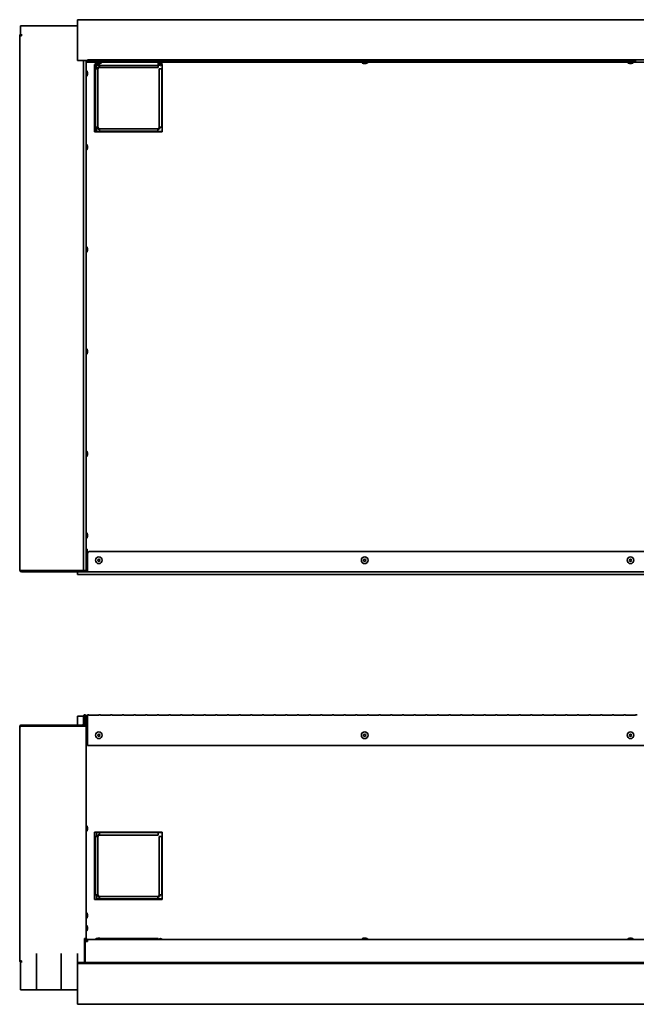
# Model space of a CAD drawing. Extents: x -12.9 to 80.4, y 3.9 to 52.1.
# Tile 1 of 3: x -12.9 to 17.3, y 3.9 to 52.1. Entities that reach past the tile are written whole.
import ezdxf

# ---------------------------------------------------------------- set-up
doc = ezdxf.new("R2010")
doc.units = 0
doc.header["$MEASUREMENT"] = 0

msp = doc.modelspace()

# ---------------------------------------------------------------- linework, layer by layer
at = {"color": 7, "lineweight": 35}
for p, q in [((44.101096, 52.121947), (-10.048905, 52.121947)), ((-10.048905, 52.121947), (-10.048905, 50.121945)), ((-10.837405, 51.816848), (-12.837404, 51.816848)), ((-12.837404, 51.816848), (-12.837404, 51.335046)), ((-12.048905, 51.816848), (-10.048905, 51.816848)), ((-12.873304, 51.335046), (-12.873304, 25.183846)), ((-12.873304, 51.335046), (-12.787403, 51.335046)), ((-12.787403, 51.335046), (-12.780334, 51.420946)), ((-9.758205, 50.121945), (-10.048905, 50.121945)), ((-9.758205, 25.161637), (-9.758205, 50.125045)), ((-9.623903, 50.125045), (-9.758205, 50.125045)), ((-9.623903, 50.125045), (-9.623903, 25.161637)), ((-9.574104, 50.121945), (-9.623903, 50.121945)), ((-9.561003, 50.121945), (-9.574104, 50.121945)), ((-9.574104, 50.121945), (-9.574104, 50.086045)), ((43.562997, 50.16195), (-9.561003, 50.16195)), ((-9.561003, 50.050145), (-9.561003, 50.16195)), ((-9.494305, 50.141996), (-9.494305, 50.070099)), ((-9.494305, 50.141996), (-8.998706, 50.141996)), ((-9.494305, 50.118908), (-8.998706, 50.118908)), ((-8.998706, 50.070099), (-8.998706, 50.141996)), ((-8.923705, 50.141996), (-8.923705, 50.070099)), ((-8.923705, 50.141996), (-8.428109, 50.141996)), ((-8.923705, 50.118908), (-8.428109, 50.118908)), ((-8.428109, 50.070099), (-8.428109, 50.141996)), ((-8.353108, 50.141996), (-8.353108, 50.070099)), ((-8.353108, 50.141996), (-7.85751, 50.141996)), ((-8.353108, 50.118908), (-7.85751, 50.118908)), ((-7.85751, 50.070099), (-7.85751, 50.141996)), ((-7.782511, 50.141996), (-7.782511, 50.070099)), ((-7.782511, 50.141996), (-7.286913, 50.141996)), ((-7.782511, 50.118908), (-7.286913, 50.118908)), ((-7.286913, 50.070099), (-7.286913, 50.141996)), ((-7.211912, 50.141996), (-7.211912, 50.070099)), ((-7.211912, 50.141996), (-6.716316, 50.141996)), ((-7.211912, 50.118908), (-6.716316, 50.118908)), ((-6.716316, 50.070099), (-6.716316, 50.141996)), ((-6.641315, 50.141996), (-6.641315, 50.070099)), ((-6.641315, 50.141996), (-6.145716, 50.141996)), ((-6.641315, 50.118908), (-6.145716, 50.118908)), ((-6.145716, 50.070099), (-6.145716, 50.141996)), ((-6.070718, 50.141996), (-6.070718, 50.070099)), ((-6.070718, 50.141996), (-5.575119, 50.141996)), ((-6.070718, 50.118908), (-5.575119, 50.118908)), ((-5.575119, 50.070099), (-5.575119, 50.141996)), ((-5.500118, 50.141996), (-5.500118, 50.070099)), ((-5.500118, 50.141996), (-5.004521, 50.141996)), ((-5.500118, 50.118908), (-5.004521, 50.118908)), ((-5.004521, 50.070099), (-5.004521, 50.141996)), ((-4.929521, 50.141996), (-4.929521, 50.070099)), ((-4.929521, 50.141996), (-4.433923, 50.141996)), ((-4.929521, 50.118908), (-4.433923, 50.118908)), ((-4.433923, 50.070099), (-4.433923, 50.141996)), ((-4.358923, 50.141996), (-4.358923, 50.070099)), ((-4.358923, 50.141996), (-3.863326, 50.141996)), ((-4.358923, 50.118908), (-3.863326, 50.118908)), ((-3.863326, 50.070099), (-3.863326, 50.141996)), ((-3.788325, 50.141996), (-3.788325, 50.070099)), ((-3.788325, 50.141996), (-3.292728, 50.141996)), ((-3.788325, 50.118908), (-3.292728, 50.118908)), ((-3.292728, 50.070099), (-3.292728, 50.141996)), ((-3.217728, 50.141996), (-3.217728, 50.070099)), ((-3.217728, 50.141996), (-2.72213, 50.141996)), ((-3.217728, 50.118908), (-2.72213, 50.118908)), ((-2.72213, 50.070099), (-2.72213, 50.141996)), ((-2.64713, 50.141996), (-2.64713, 50.070099)), ((-2.64713, 50.141996), (-2.151531, 50.141996)), ((-2.64713, 50.118908), (-2.151531, 50.118908)), ((-2.151531, 50.070099), (-2.151531, 50.141996)), ((-2.076531, 50.141996), (-2.076531, 50.070099)), ((-2.076531, 50.141996), (-1.580934, 50.141996)), ((-2.076531, 50.118908), (-1.580934, 50.118908)), ((-1.580934, 50.070099), (-1.580934, 50.141996)), ((-1.505934, 50.141996), (-1.505934, 50.070099)), ((-1.505934, 50.141996), (-1.010336, 50.141996)), ((-1.505934, 50.118908), (-1.010336, 50.118908)), ((-1.010336, 50.070099), (-1.010336, 50.141996)), ((-0.935336, 50.141996), (-0.935336, 50.070099)), ((-0.935336, 50.141996), (-0.439738, 50.141996)), ((-0.935336, 50.118908), (-0.439738, 50.118908)), ((-0.439738, 50.070099), (-0.439738, 50.141996)), ((-0.364738, 50.141996), (-0.364738, 50.070099)), ((-0.364738, 50.141996), (0.130859, 50.141996)), ((-0.364738, 50.118908), (0.130859, 50.118908)), ((0.130859, 50.070099), (0.130859, 50.141996)), ((0.205859, 50.141996), (0.205859, 50.070099)), ((0.205859, 50.141996), (0.701457, 50.141996)), ((0.205859, 50.118908), (0.701457, 50.118908)), ((0.701457, 50.070099), (0.701457, 50.141996)), ((0.776457, 50.141996), (0.776457, 50.070099)), ((0.776457, 50.141996), (1.272056, 50.141996)), ((0.776457, 50.118908), (1.272056, 50.118908)), ((1.272056, 50.070099), (1.272056, 50.141996)), ((1.347056, 50.141996), (1.347056, 50.070099)), ((1.347056, 50.141996), (1.842653, 50.141996)), ((1.347056, 50.118908), (1.842653, 50.118908)), ((1.842653, 50.070099), (1.842653, 50.141996)), ((1.917654, 50.141996), (1.917654, 50.070099)), ((1.917654, 50.141996), (2.413251, 50.141996)), ((1.917654, 50.118908), (2.413251, 50.118908)), ((2.413251, 50.070099), (2.413251, 50.141996)), ((2.488251, 50.141996), (2.488251, 50.070099)), ((2.488251, 50.141996), (2.983849, 50.141996)), ((2.488251, 50.118908), (2.983849, 50.118908)), ((2.983849, 50.070099), (2.983849, 50.141996)), ((3.058849, 50.141996), (3.058849, 50.070099)), ((3.058849, 50.141996), (3.554447, 50.141996)), ((3.058849, 50.118908), (3.554447, 50.118908)), ((3.554447, 50.070099), (3.554447, 50.141996)), ((3.629447, 50.141996), (3.629447, 50.070099)), ((3.629447, 50.141996), (4.125044, 50.141996)), ((3.629447, 50.118908), (4.125044, 50.118908)), ((4.125044, 50.070099), (4.125044, 50.141996)), ((4.200044, 50.141996), (4.200044, 50.070099)), ((4.200044, 50.141996), (4.695642, 50.141996)), ((4.200044, 50.118908), (4.695642, 50.118908)), ((4.695642, 50.070099), (4.695642, 50.141996)), ((4.770642, 50.141996), (4.770642, 50.070099)), ((4.770642, 50.141996), (5.26624, 50.141996)), ((4.770642, 50.118908), (5.26624, 50.118908)), ((5.26624, 50.070099), (5.26624, 50.141996)), ((5.34124, 50.141996), (5.34124, 50.070099)), ((5.34124, 50.141996), (5.836838, 50.141996)), ((5.34124, 50.118908), (5.836838, 50.118908)), ((5.836838, 50.070099), (5.836838, 50.141996)), ((5.911838, 50.141996), (5.911838, 50.070099)), ((5.911838, 50.141996), (6.407436, 50.141996)), ((5.911838, 50.118908), (6.407436, 50.118908)), ((6.407436, 50.070099), (6.407436, 50.141996)), ((6.482436, 50.141996), (6.482436, 50.070099)), ((6.482436, 50.141996), (6.978034, 50.141996)), ((6.482436, 50.118908), (6.978034, 50.118908)), ((6.978034, 50.070099), (6.978034, 50.141996)), ((7.053034, 50.141996), (7.053034, 50.070099)), ((7.053034, 50.141996), (7.548632, 50.141996)), ((7.053034, 50.118908), (7.548632, 50.118908)), ((7.548632, 50.070099), (7.548632, 50.141996)), ((7.623632, 50.141996), (7.623632, 50.070099)), ((7.623632, 50.141996), (8.119229, 50.141996)), ((7.623632, 50.118908), (8.119229, 50.118908)), ((8.119229, 50.070099), (8.119229, 50.141996)), ((8.194229, 50.141996), (8.194229, 50.070099)), ((8.194229, 50.141996), (8.689828, 50.141996)), ((8.194229, 50.118908), (8.689828, 50.118908)), ((8.689828, 50.070099), (8.689828, 50.141996)), ((8.764827, 50.141996), (8.764827, 50.070099)), ((8.764827, 50.141996), (9.260425, 50.141996)), ((8.764827, 50.118908), (9.260425, 50.118908)), ((9.260425, 50.070099), (9.260425, 50.141996)), ((9.335425, 50.141996), (9.335425, 50.070099)), ((9.335425, 50.141996), (9.831023, 50.141996)), ((9.335425, 50.118908), (9.831023, 50.118908)), ((9.831023, 50.070099), (9.831023, 50.141996)), ((9.906023, 50.141996), (9.906023, 50.070099)), ((9.906023, 50.141996), (10.401621, 50.141996)), ((9.906023, 50.118908), (10.401621, 50.118908)), ((10.401621, 50.070099), (10.401621, 50.141996)), ((10.476621, 50.141996), (10.476621, 50.070099)), ((10.476621, 50.141996), (10.972219, 50.141996)), ((10.476621, 50.118908), (10.972219, 50.118908)), ((10.972219, 50.070099), (10.972219, 50.141996)), ((11.047219, 50.141996), (11.047219, 50.070099)), ((11.047219, 50.141996), (11.542816, 50.141996)), ((11.047219, 50.118908), (11.542816, 50.118908)), ((11.542816, 50.070099), (11.542816, 50.141996)), ((11.617816, 50.141996), (11.617816, 50.070099)), ((11.617816, 50.141996), (12.113414, 50.141996)), ((11.617816, 50.118908), (12.113414, 50.118908)), ((12.113414, 50.070099), (12.113414, 50.141996)), ((12.188414, 50.141996), (12.188414, 50.070099)), ((12.188414, 50.141996), (12.684013, 50.141996)), ((12.188414, 50.118908), (12.684013, 50.118908)), ((12.684013, 50.070099), (12.684013, 50.141996)), ((12.759013, 50.141996), (12.759013, 50.070099)), ((12.759013, 50.141996), (13.254611, 50.141996)), ((12.759013, 50.118908), (13.254611, 50.118908)), ((13.254611, 50.070099), (13.254611, 50.141996)), ((13.32961, 50.141996), (13.32961, 50.070099)), ((13.32961, 50.141996), (13.825208, 50.141996)), ((13.32961, 50.118908), (13.825208, 50.118908)), ((13.825208, 50.070099), (13.825208, 50.141996)), ((13.900208, 50.141996), (13.900208, 50.070099)), ((13.900208, 50.141996), (14.395806, 50.141996)), ((13.900208, 50.118908), (14.395806, 50.118908)), ((14.395806, 50.070099), (14.395806, 50.141996)), ((14.470806, 50.141996), (14.470806, 50.070099)), ((14.470806, 50.141996), (14.966404, 50.141996)), ((14.470806, 50.118908), (14.966404, 50.118908)), ((14.966404, 50.070099), (14.966404, 50.141996)), ((15.041404, 50.141996), (15.041404, 50.070099)), ((15.041404, 50.141996), (15.537001, 50.141996)), ((15.041404, 50.118908), (15.537001, 50.118908)), ((15.537001, 50.070099), (15.537001, 50.141996)), ((15.612001, 50.141996), (15.612001, 50.070099)), ((15.612001, 50.141996), (16.107599, 50.141996)), ((15.612001, 50.118908), (16.107599, 50.118908)), ((16.107599, 50.070099), (16.107599, 50.141996)), ((16.182599, 50.141996), (16.182599, 50.070099)), ((16.182599, 50.141996), (16.678198, 50.141996)), ((16.182599, 50.118908), (16.678198, 50.118908)), ((16.678198, 50.070099), (16.678198, 50.141996)), ((16.753198, 50.141996), (16.753198, 50.070099)), ((16.753198, 50.141996), (17.248795, 50.141996)), ((16.753198, 50.118908), (17.248795, 50.118908)), ((17.248795, 50.070099), (17.248795, 50.141996)), ((-9.624103, 49.657348), (-9.617103, 49.657348)), ((-9.574104, 50.036049), (-9.623903, 50.029004)), ((-9.574104, 50.036049), (-9.623903, 50.03195)), ((-9.617103, 49.329349), (-9.617103, 49.657348)), ((-9.561003, 50.086045), (-9.574104, 50.086045)), ((-9.574104, 50.036049), (-9.574104, 50.086045)), ((-9.561003, 50.050145), (43.562997, 50.050145)), ((-8.998706, 50.093187), (-9.494305, 50.093187)), ((-8.998706, 50.070099), (-9.494305, 50.070099)), ((-9.1657, 49.935947), (-9.210003, 49.935947)), ((-9.210003, 49.935947), (-9.210003, 46.635949)), ((-9.1657, 49.934899), (-9.193903, 49.934899)), ((-9.193903, 49.934899), (-9.193903, 46.635949)), ((-9.165702, 49.7099), (-9.193903, 49.7099)), ((-9.165705, 50.05015), (-9.165705, 49.933294)), ((-9.043904, 49.7099), (-9.165705, 49.7099)), ((-9.165705, 49.7099), (-9.165705, 46.8599)), ((-9.163004, 50.050145), (-9.127887, 50.050145)), ((-9.163004, 50.050145), (-9.163004, 50.043148)), ((-9.163004, 50.043148), (-9.127887, 50.043148)), ((-9.129804, 50.013303), (-9.129804, 49.933294)), ((-9.079801, 49.935947), (-9.1298, 49.935947)), ((-9.079799, 49.934899), (-9.1298, 49.934899)), ((-9.127887, 50.050145), (-8.835005, 50.050145)), ((-9.127887, 50.043148), (-8.835005, 50.043148)), ((-9.118905, 49.874056), (-9.118905, 49.7099)), ((-9.079804, 49.933294), (-9.079804, 49.990571)), ((-8.968905, 49.933294), (-9.079804, 49.933294)), ((-8.968905, 49.896615), (-9.056187, 49.896615)), ((-9.049005, 49.985515), (-8.959711, 49.985515)), ((-9.043904, 46.8599), (-9.043904, 49.7099)), ((-9.038297, 49.985515), (-8.949003, 49.985515)), ((-8.968905, 49.933294), (-8.968905, 49.98552)), ((-8.968905, 49.933294), (-8.968905, 49.872393)), ((-8.968905, 49.874508), (-8.968905, 49.784902)), ((-6.118904, 49.872393), (-8.968905, 49.872393)), ((-8.968905, 49.872393), (-6.106404, 49.872393)), ((-8.968905, 49.784902), (-6.106404, 49.784902)), ((-8.428109, 50.093187), (-8.923705, 50.093187)), ((-8.428109, 50.070099), (-8.923705, 50.070099)), ((-8.835005, 50.050145), (-8.835005, 50.043148)), ((-7.85751, 50.093187), (-8.353108, 50.093187)), ((-7.85751, 50.070099), (-8.353108, 50.070099)), ((-7.286913, 50.093187), (-7.782511, 50.093187)), ((-7.286913, 50.070099), (-7.782511, 50.070099)), ((-6.716316, 50.093187), (-7.211912, 50.093187)), ((-6.716316, 50.070099), (-7.211912, 50.070099)), ((-6.145716, 50.093187), (-6.641315, 50.093187)), ((-6.145716, 50.070099), (-6.641315, 50.070099)), ((-6.106404, 50.05015), (-6.106404, 49.933294)), ((-6.106404, 49.872393), (-6.106404, 49.933294)), ((-6.031612, 49.896615), (-6.106404, 49.896615)), ((-6.106404, 49.784902), (-6.106404, 49.872398)), ((-6.043903, 49.933294), (-6.10638, 49.933294)), ((-5.575119, 50.093187), (-6.070718, 50.093187)), ((-5.575119, 50.070099), (-6.070718, 50.070099)), ((-6.043903, 49.933294), (-6.043903, 50.05015)), ((-6.043903, 49.722401), (-6.043903, 46.8599)), ((-5.922104, 49.722401), (-6.043903, 49.722401)), ((-6.008003, 49.933294), (-6.008003, 50.05015)), ((-5.958, 49.935947), (-6.008, 49.935947)), ((-5.958, 49.934899), (-6.008, 49.934899)), ((-5.958004, 49.933294), (-5.958004, 50.05015)), ((-5.910003, 49.896615), (-5.934388, 49.896615)), ((-5.922104, 49.933294), (-5.922104, 50.05015)), ((-5.910003, 49.722401), (-5.922104, 49.722401)), ((-5.922104, 46.8599), (-5.922104, 49.722401)), ((-5.910003, 49.935947), (-5.922099, 49.935947)), ((-5.910003, 49.934899), (-5.922099, 49.934899)), ((-5.910003, 46.635949), (-5.910003, 49.935947)), ((-5.004521, 50.093187), (-5.500118, 50.093187)), ((-5.004521, 50.070099), (-5.500118, 50.070099)), ((-4.433923, 50.093187), (-4.929521, 50.093187)), ((-4.433923, 50.070099), (-4.929521, 50.070099)), ((-3.863326, 50.093187), (-4.358923, 50.093187)), ((-3.863326, 50.070099), (-4.358923, 50.070099)), ((-3.292728, 50.093187), (-3.788325, 50.093187)), ((-3.292728, 50.070099), (-3.788325, 50.070099)), ((-2.72213, 50.093187), (-3.217728, 50.093187)), ((-2.72213, 50.070099), (-3.217728, 50.070099)), ((-2.151531, 50.093187), (-2.64713, 50.093187)), ((-2.151531, 50.070099), (-2.64713, 50.070099)), ((-1.580934, 50.093187), (-2.076531, 50.093187)), ((-1.580934, 50.070099), (-2.076531, 50.070099)), ((-1.010336, 50.093187), (-1.505934, 50.093187)), ((-1.010336, 50.070099), (-1.505934, 50.070099)), ((-0.439738, 50.093187), (-0.935336, 50.093187)), ((-0.439738, 50.070099), (-0.935336, 50.070099)), ((0.130859, 50.093187), (-0.364738, 50.093187)), ((0.130859, 50.070099), (-0.364738, 50.070099)), ((0.701457, 50.093187), (0.205859, 50.093187)), ((0.701457, 50.070099), (0.205859, 50.070099)), ((1.272056, 50.093187), (0.776457, 50.093187)), ((1.272056, 50.070099), (0.776457, 50.070099)), ((1.842653, 50.093187), (1.347056, 50.093187)), ((1.842653, 50.070099), (1.347056, 50.070099)), ((2.413251, 50.093187), (1.917654, 50.093187)), ((2.413251, 50.070099), (1.917654, 50.070099)), ((2.983849, 50.093187), (2.488251, 50.093187)), ((2.983849, 50.070099), (2.488251, 50.070099)), ((3.554447, 50.093187), (3.058849, 50.093187)), ((3.554447, 50.070099), (3.058849, 50.070099)), ((4.125044, 50.093187), (3.629447, 50.093187)), ((4.125044, 50.070099), (3.629447, 50.070099)), ((3.836997, 50.050145), (3.872112, 50.050145)), ((3.836997, 50.050145), (3.836997, 50.043148)), ((3.836997, 50.043148), (3.872112, 50.043148)), ((3.872112, 50.050145), (4.164996, 50.050145)), ((3.872112, 50.043148), (4.164996, 50.043148)), ((3.950997, 49.985515), (4.040289, 49.985515)), ((3.961702, 49.985515), (4.050996, 49.985515)), ((4.164996, 50.050145), (4.164996, 50.043148)), ((4.695642, 50.093187), (4.200044, 50.093187)), ((4.695642, 50.070099), (4.200044, 50.070099)), ((5.26624, 50.093187), (4.770642, 50.093187)), ((5.26624, 50.070099), (4.770642, 50.070099)), ((5.836838, 50.093187), (5.34124, 50.093187)), ((5.836838, 50.070099), (5.34124, 50.070099)), ((6.407436, 50.093187), (5.911838, 50.093187)), ((6.407436, 50.070099), (5.911838, 50.070099)), ((6.978034, 50.093187), (6.482436, 50.093187)), ((6.978034, 50.070099), (6.482436, 50.070099)), ((7.548632, 50.093187), (7.053034, 50.093187)), ((7.548632, 50.070099), (7.053034, 50.070099)), ((8.119229, 50.093187), (7.623632, 50.093187)), ((8.119229, 50.070099), (7.623632, 50.070099)), ((8.689828, 50.093187), (8.194229, 50.093187)), ((8.689828, 50.070099), (8.194229, 50.070099)), ((9.260425, 50.093187), (8.764827, 50.093187)), ((9.260425, 50.070099), (8.764827, 50.070099)), ((9.831023, 50.093187), (9.335425, 50.093187)), ((9.831023, 50.070099), (9.335425, 50.070099)), ((10.401621, 50.093187), (9.906023, 50.093187)), ((10.401621, 50.070099), (9.906023, 50.070099)), ((10.972219, 50.093187), (10.476621, 50.093187)), ((10.972219, 50.070099), (10.476621, 50.070099)), ((11.542816, 50.093187), (11.047219, 50.093187)), ((11.542816, 50.070099), (11.047219, 50.070099)), ((12.113414, 50.093187), (11.617816, 50.093187)), ((12.113414, 50.070099), (11.617816, 50.070099)), ((12.684013, 50.093187), (12.188414, 50.093187)), ((12.684013, 50.070099), (12.188414, 50.070099)), ((13.254611, 50.093187), (12.759013, 50.093187)), ((13.254611, 50.070099), (12.759013, 50.070099)), ((13.825208, 50.093187), (13.32961, 50.093187)), ((13.825208, 50.070099), (13.32961, 50.070099)), ((14.395806, 50.093187), (13.900208, 50.093187)), ((14.395806, 50.070099), (13.900208, 50.070099)), ((14.966404, 50.093187), (14.470806, 50.093187)), ((14.966404, 50.070099), (14.470806, 50.070099)), ((15.537001, 50.093187), (15.041404, 50.093187)), ((15.537001, 50.070099), (15.041404, 50.070099)), ((16.107599, 50.093187), (15.612001, 50.093187)), ((16.107599, 50.070099), (15.612001, 50.070099)), ((16.678198, 50.093187), (16.182599, 50.093187)), ((16.678198, 50.070099), (16.182599, 50.070099)), ((17.248795, 50.093187), (16.753198, 50.093187)), ((17.248795, 50.070099), (16.753198, 50.070099)), ((16.836996, 50.050145), (17.164996, 50.050145)), ((16.836996, 50.050145), (16.836996, 50.043148)), ((16.836996, 50.043148), (17.164996, 50.043148)), ((16.950996, 49.985515), (17.050996, 49.985515)), ((16.950996, 49.985515), (17.050996, 49.985515)), ((17.164996, 50.050145), (17.164996, 50.043148)), ((-9.624103, 49.329349), (-9.617103, 49.329349)), ((-9.624103, 49.329349), (-9.617103, 49.329349)), ((-9.624103, 49.329349), (-9.617103, 49.329349)), ((-9.55947, 49.44335), (-9.55947, 49.543346)), ((-9.193903, 46.8599), (-9.165702, 46.8599)), ((-9.165705, 46.8599), (-9.043904, 46.8599)), ((-9.118905, 46.8599), (-9.118905, 46.646613)), ((-6.118904, 46.784903), (-8.968905, 46.784903)), ((-8.968905, 46.784903), (-8.968905, 46.663102)), ((-6.118904, 46.784903), (-6.118904, 46.663102)), ((-6.043903, 46.8599), (-5.922104, 46.8599)), ((-5.922104, 46.8599), (-5.910003, 46.8599)), ((-9.210003, 46.635949), (-5.910003, 46.635949)), ((-9.118905, 46.646613), (-8.968905, 46.646613)), ((-8.968905, 46.663102), (-6.118904, 46.663102)), ((-8.968905, 46.663102), (-8.968905, 46.635949)), ((-6.118904, 46.635949), (-6.118904, 46.663102)), ((-6.118904, 46.646613), (-5.910003, 46.646613)), ((-9.624103, 46.043346), (-9.617103, 46.043346)), ((-9.617103, 45.715346), (-9.617103, 46.043346)), ((-9.55947, 45.829348), (-9.55947, 45.929349)), ((-9.624103, 45.715346), (-9.617103, 45.715346)), ((-9.624103, 41.043346), (-9.617103, 41.043346)), ((-9.617103, 40.715346), (-9.617103, 41.043346)), ((-9.624103, 40.715346), (-9.617103, 40.715346)), ((-9.55947, 40.829348), (-9.55947, 40.929349)), ((-9.624103, 36.043348), (-9.617103, 36.043348)), ((-9.624103, 35.715346), (-9.617103, 35.715346)), ((-9.617103, 35.715346), (-9.617103, 36.043348)), ((-9.55947, 35.829348), (-9.55947, 35.929347)), ((-9.624103, 31.043346), (-9.617103, 31.043346)), ((-9.617103, 30.715346), (-9.617103, 31.043346)), ((-9.55947, 30.829348), (-9.55947, 30.929347)), ((-9.624103, 30.715346), (-9.617103, 30.715346)), ((-9.624103, 27.043346), (-9.617103, 27.043346)), ((-9.617103, 26.771985), (-9.617103, 27.043346)), ((-9.624103, 26.715347), (-9.617103, 26.715347)), ((-9.617103, 26.715347), (-9.617103, 26.771985)), ((-9.55947, 26.846614), (-9.55947, 26.929348)), ((-9.55947, 26.829349), (-9.55947, 26.846614)), ((-9.574104, 26.220347), (-9.623901, 26.220347)), ((-9.574104, 25.834278), (-9.574104, 26.220347)), ((-9.454004, 26.101699), (43.455993, 26.101699)), ((-9.623903, 25.890347), (-9.616903, 25.890347)), ((-9.623903, 25.562348), (-9.616903, 25.562348)), ((-9.623903, 25.562348), (-9.616903, 25.562348)), ((-9.623903, 25.562348), (-9.616903, 25.562348)), ((-9.616903, 25.562348), (-9.616903, 25.890347)), ((-9.574104, 25.306248), (-9.574104, 25.618435)), ((-9.559271, 25.676346), (-9.559271, 25.776348)), ((-9.554004, 25.184598), (-9.554004, 26.001697)), ((-12.837404, 25.170423), (-12.837404, 25.133847)), ((-10.837405, 25.133847), (-12.837404, 25.133847)), ((-12.787403, 25.161637), (-9.808203, 25.161637)), ((-12.787403, 25.097947), (-12.787403, 25.133847)), ((-12.787403, 25.133847), (-9.709804, 25.133847)), ((-12.787403, 25.097947), (-9.709804, 25.097947)), ((-12.048905, 25.161637), (-12.048905, 25.133847)), ((-12.048905, 25.133847), (-10.048905, 25.133847)), ((-10.837405, 25.161637), (-10.837405, 25.133847)), ((-10.048905, 25.161637), (-10.048905, 25.133847)), ((-10.048905, 24.974615), (-10.048905, 25.097954)), ((-9.808203, 25.161637), (-9.758205, 25.161637)), ((-9.623903, 25.161637), (-9.758205, 25.161637)), ((-9.679003, 25.098697), (-9.679003, 25.103664)), ((-9.679003, 25.098697), (-9.554004, 25.098697)), ((-9.639422, 25.134597), (-9.554004, 25.134597)), ((-9.554004, 25.169394), (-9.623896, 25.169394)), ((-9.574104, 25.306248), (-9.574104, 25.220347)), ((-9.574104, 25.220347), (-9.554004, 25.220347)), ((-9.554004, 25.098697), (-9.554004, 25.184598)), ((-9.554004, 25.098697), (43.555995, 25.098697)), ((44.101096, 24.974615), (-10.048905, 24.974615)), ((-10.048905, 17.608583), (-10.048905, 18.044675)), ((-9.758185, 18.044675), (-10.048905, 18.044675)), ((-9.758205, 17.658564), (-9.758205, 18.045865)), ((-9.722304, 17.658564), (-9.722304, 18.045865)), ((-9.695886, 18.044675), (-9.722285, 18.044675)), ((-9.695903, 18.045604), (-9.695903, 17.544875)), ((-9.660003, 18.045604), (-9.695903, 18.045604)), ((-9.660003, 18.045604), (-9.660003, 17.544875)), ((-9.659803, 18.045865), (-9.659803, 17.838015)), ((-9.659803, 17.838015), (-9.623903, 17.838015)), ((-9.623903, 18.045865), (-9.623903, 17.838015)), ((-9.574104, 18.044675), (-9.623886, 18.044675)), ((-9.561003, 18.045564), (-9.574104, 18.045564)), ((-9.574104, 18.045564), (-9.574104, 17.592564)), ((-9.561003, 18.048305), (-9.561003, 18.104205)), ((-9.561003, 18.104205), (-9.494305, 18.104205)), ((-9.561003, 18.048305), (-9.561003, 18.068305)), ((-9.561003, 16.855763), (-9.561003, 18.048305)), ((-9.494305, 18.104205), (-9.494305, 18.091113)), ((-8.998706, 18.091113), (-9.494305, 18.091113)), ((-8.998706, 18.091113), (-8.998706, 18.104205)), ((-8.998706, 18.104205), (-8.923705, 18.104205)), ((-8.923705, 18.104205), (-8.923705, 18.091113)), ((-8.428109, 18.091113), (-8.923705, 18.091113)), ((-8.428109, 18.091113), (-8.428109, 18.104205)), ((-8.428109, 18.104205), (-8.353108, 18.104205)), ((-8.353108, 18.104205), (-8.353108, 18.091113)), ((-7.85751, 18.091113), (-8.353108, 18.091113)), ((-7.85751, 18.091113), (-7.85751, 18.104205)), ((-7.85751, 18.104205), (-7.782511, 18.104205)), ((-7.782511, 18.104205), (-7.782511, 18.091113)), ((-7.286913, 18.091113), (-7.782511, 18.091113)), ((-7.286913, 18.091113), (-7.286913, 18.104205)), ((-7.286913, 18.104205), (-7.211912, 18.104205)), ((-7.211912, 18.104205), (-7.211912, 18.091113)), ((-6.716316, 18.091113), (-7.211912, 18.091113)), ((-6.716316, 18.091113), (-6.716316, 18.104205)), ((-6.716316, 18.104205), (-6.641315, 18.104205)), ((-6.641315, 18.104205), (-6.641315, 18.091113)), ((-6.145716, 18.091113), (-6.641315, 18.091113)), ((-6.145716, 18.091113), (-6.145716, 18.104205)), ((-6.145716, 18.104205), (-6.070718, 18.104205)), ((-6.070718, 18.104205), (-6.070718, 18.091113)), ((-5.575119, 18.091113), (-6.070718, 18.091113)), ((-5.575119, 18.091113), (-5.575119, 18.104205)), ((-5.575119, 18.104205), (-5.500118, 18.104205)), ((-5.500118, 18.104205), (-5.500118, 18.091113)), ((-5.004521, 18.091113), (-5.500118, 18.091113)), ((-5.004521, 18.091113), (-5.004521, 18.104205)), ((-5.004521, 18.104205), (-4.929521, 18.104205)), ((-4.929521, 18.104205), (-4.929521, 18.091113)), ((-4.433923, 18.091113), (-4.929521, 18.091113)), ((-4.433923, 18.091113), (-4.433923, 18.104205)), ((-4.433923, 18.104205), (-4.358923, 18.104205)), ((-4.358923, 18.104205), (-4.358923, 18.091113)), ((-3.863326, 18.091113), (-4.358923, 18.091113)), ((-3.863326, 18.091113), (-3.863326, 18.104205)), ((-3.863326, 18.104205), (-3.788325, 18.104205)), ((-3.788325, 18.104205), (-3.788325, 18.091113)), ((-3.292728, 18.091113), (-3.788325, 18.091113)), ((-3.292728, 18.091113), (-3.292728, 18.104205)), ((-3.292728, 18.104205), (-3.217728, 18.104205)), ((-3.217728, 18.104205), (-3.217728, 18.091113)), ((-2.72213, 18.091113), (-3.217728, 18.091113)), ((-2.72213, 18.091113), (-2.72213, 18.104205)), ((-2.72213, 18.104205), (-2.64713, 18.104205)), ((-2.64713, 18.104205), (-2.64713, 18.091113)), ((-2.151531, 18.091113), (-2.64713, 18.091113)), ((-2.151531, 18.091113), (-2.151531, 18.104205)), ((-2.151531, 18.104205), (-2.076531, 18.104205)), ((-2.076531, 18.104205), (-2.076531, 18.091113)), ((-1.580934, 18.091113), (-2.076531, 18.091113)), ((-1.580934, 18.091113), (-1.580934, 18.104205)), ((-1.580934, 18.104205), (-1.505934, 18.104205)), ((-1.505934, 18.104205), (-1.505934, 18.091113)), ((-1.010336, 18.091113), (-1.505934, 18.091113)), ((-1.010336, 18.091113), (-1.010336, 18.104205)), ((-1.010336, 18.104205), (-0.935336, 18.104205)), ((-0.935336, 18.104205), (-0.935336, 18.091113)), ((-0.439738, 18.091113), (-0.935336, 18.091113)), ((-0.439738, 18.091113), (-0.439738, 18.104205)), ((-0.439738, 18.104205), (-0.364738, 18.104205)), ((-0.364738, 18.104205), (-0.364738, 18.091113)), ((0.130859, 18.091113), (-0.364738, 18.091113)), ((0.130859, 18.091113), (0.130859, 18.104205)), ((0.130859, 18.104205), (0.205859, 18.104205)), ((0.205859, 18.104205), (0.205859, 18.091113)), ((0.701457, 18.091113), (0.205859, 18.091113)), ((0.701457, 18.091113), (0.701457, 18.104205)), ((0.701457, 18.104205), (0.776457, 18.104205)), ((0.776457, 18.104205), (0.776457, 18.091113)), ((1.272056, 18.091113), (0.776457, 18.091113)), ((1.272056, 18.091113), (1.272056, 18.104205)), ((1.272056, 18.104205), (1.347056, 18.104205)), ((1.347056, 18.104205), (1.347056, 18.091113)), ((1.842653, 18.091113), (1.347056, 18.091113)), ((1.842653, 18.091113), (1.842653, 18.104205)), ((1.842653, 18.104205), (1.917654, 18.104205)), ((1.917654, 18.104205), (1.917654, 18.091113)), ((2.413251, 18.091113), (1.917654, 18.091113)), ((2.413251, 18.091113), (2.413251, 18.104205)), ((2.413251, 18.104205), (2.488251, 18.104205)), ((2.488251, 18.104205), (2.488251, 18.091113)), ((2.983849, 18.091113), (2.488251, 18.091113)), ((2.983849, 18.091113), (2.983849, 18.104205)), ((2.983849, 18.104205), (3.058849, 18.104205)), ((3.058849, 18.104205), (3.058849, 18.091113)), ((3.554447, 18.091113), (3.058849, 18.091113)), ((3.554447, 18.091113), (3.554447, 18.104205)), ((3.554447, 18.104205), (3.629447, 18.104205)), ((3.629447, 18.104205), (3.629447, 18.091113)), ((4.125044, 18.091113), (3.629447, 18.091113)), ((4.125044, 18.091113), (4.125044, 18.104205)), ((4.125044, 18.104205), (4.200044, 18.104205)), ((4.200044, 18.104205), (4.200044, 18.091113)), ((4.695642, 18.091113), (4.200044, 18.091113)), ((4.695642, 18.091113), (4.695642, 18.104205)), ((4.695642, 18.104205), (4.770642, 18.104205)), ((4.770642, 18.104205), (4.770642, 18.091113)), ((5.26624, 18.091113), (4.770642, 18.091113)), ((5.26624, 18.091113), (5.26624, 18.104205)), ((5.26624, 18.104205), (5.34124, 18.104205)), ((5.34124, 18.104205), (5.34124, 18.091113)), ((5.836838, 18.091113), (5.34124, 18.091113)), ((5.836838, 18.091113), (5.836838, 18.104205)), ((5.836838, 18.104205), (5.911838, 18.104205)), ((5.911838, 18.104205), (5.911838, 18.091113)), ((6.407436, 18.091113), (5.911838, 18.091113)), ((6.407436, 18.091113), (6.407436, 18.104205)), ((6.407436, 18.104205), (6.482436, 18.104205)), ((6.482436, 18.104205), (6.482436, 18.091113)), ((6.978034, 18.091113), (6.482436, 18.091113)), ((6.978034, 18.091113), (6.978034, 18.104205)), ((6.978034, 18.104205), (7.053034, 18.104205)), ((7.053034, 18.104205), (7.053034, 18.091113)), ((7.548632, 18.091113), (7.053034, 18.091113)), ((7.548632, 18.091113), (7.548632, 18.104205)), ((7.548632, 18.104205), (7.623632, 18.104205)), ((7.623632, 18.104205), (7.623632, 18.091113)), ((8.119229, 18.091113), (7.623632, 18.091113)), ((8.119229, 18.091113), (8.119229, 18.104205)), ((8.119229, 18.104205), (8.194229, 18.104205)), ((8.194229, 18.104205), (8.194229, 18.091113)), ((8.689828, 18.091113), (8.194229, 18.091113)), ((8.689828, 18.091113), (8.689828, 18.104205)), ((8.689828, 18.104205), (8.764827, 18.104205)), ((8.764827, 18.104205), (8.764827, 18.091113)), ((9.260425, 18.091113), (8.764827, 18.091113)), ((9.260425, 18.091113), (9.260425, 18.104205)), ((9.260425, 18.104205), (9.335425, 18.104205)), ((9.335425, 18.104205), (9.335425, 18.091113)), ((9.831023, 18.091113), (9.335425, 18.091113)), ((9.831023, 18.091113), (9.831023, 18.104205)), ((9.831023, 18.104205), (9.906023, 18.104205)), ((9.906023, 18.104205), (9.906023, 18.091113)), ((10.401621, 18.091113), (9.906023, 18.091113)), ((10.401621, 18.091113), (10.401621, 18.104205)), ((10.401621, 18.104205), (10.476621, 18.104205)), ((10.476621, 18.104205), (10.476621, 18.091113)), ((10.972219, 18.091113), (10.476621, 18.091113)), ((10.972219, 18.091113), (10.972219, 18.104205)), ((10.972219, 18.104205), (11.047219, 18.104205)), ((11.047219, 18.104205), (11.047219, 18.091113)), ((11.542816, 18.091113), (11.047219, 18.091113)), ((11.542816, 18.091113), (11.542816, 18.104205)), ((11.542816, 18.104205), (11.617816, 18.104205)), ((11.617816, 18.104205), (11.617816, 18.091113)), ((12.113414, 18.091113), (11.617816, 18.091113)), ((12.113414, 18.091113), (12.113414, 18.104205)), ((12.113414, 18.104205), (12.188414, 18.104205)), ((12.188414, 18.104205), (12.188414, 18.091113)), ((12.684013, 18.091113), (12.188414, 18.091113)), ((12.684013, 18.091113), (12.684013, 18.104205)), ((12.684013, 18.104205), (12.759013, 18.104205)), ((12.759013, 18.104205), (12.759013, 18.091113)), ((13.254611, 18.091113), (12.759013, 18.091113)), ((13.254611, 18.091113), (13.254611, 18.104205)), ((13.254611, 18.104205), (13.32961, 18.104205)), ((13.32961, 18.104205), (13.32961, 18.091113)), ((13.825208, 18.091113), (13.32961, 18.091113)), ((13.825208, 18.091113), (13.825208, 18.104205)), ((13.825208, 18.104205), (13.900208, 18.104205)), ((13.900208, 18.104205), (13.900208, 18.091113)), ((14.395806, 18.091113), (13.900208, 18.091113)), ((14.395806, 18.091113), (14.395806, 18.104205)), ((14.395806, 18.104205), (14.470806, 18.104205)), ((14.470806, 18.104205), (14.470806, 18.091113)), ((14.966404, 18.091113), (14.470806, 18.091113)), ((14.966404, 18.091113), (14.966404, 18.104205)), ((14.966404, 18.104205), (15.041404, 18.104205)), ((15.041404, 18.104205), (15.041404, 18.091113)), ((15.537001, 18.091113), (15.041404, 18.091113)), ((15.537001, 18.091113), (15.537001, 18.104205)), ((15.537001, 18.104205), (15.612001, 18.104205)), ((15.612001, 18.104205), (15.612001, 18.091113)), ((16.107599, 18.091113), (15.612001, 18.091113)), ((16.107599, 18.091113), (16.107599, 18.104205)), ((16.107599, 18.104205), (16.182599, 18.104205)), ((16.182599, 18.104205), (16.182599, 18.091113)), ((16.678198, 18.091113), (16.182599, 18.091113)), ((16.678198, 18.091113), (16.678198, 18.104205)), ((16.678198, 18.104205), (16.753198, 18.104205)), ((16.753198, 18.104205), (16.753198, 18.091113)), ((17.248795, 18.091113), (16.753198, 18.091113)), ((17.248795, 18.091113), (17.248795, 18.104205)), ((17.248795, 18.104205), (17.323795, 18.104205)), ((-12.873304, 17.522665), (-12.873304, 6.069464)), ((-12.837404, 17.53609), (-12.837404, 17.572664)), ((-10.837405, 17.572664), (-12.837404, 17.572664)), ((-12.787403, 17.608564), (-12.787403, 17.572664)), ((-12.787403, 17.608564), (-9.808203, 17.608564)), ((-12.787403, 17.544875), (-9.709804, 17.544875)), ((-12.048905, 17.572664), (-12.048905, 17.544875)), ((-12.048905, 17.572664), (-10.048905, 17.572664)), ((-10.837405, 17.544875), (-10.837405, 17.572664)), ((-10.048905, 17.572664), (-9.808203, 17.572664)), ((-10.048905, 17.572664), (-10.048905, 17.544875)), ((-9.709804, 17.544875), (-9.623903, 17.544875)), ((-9.660003, 17.592564), (-9.624103, 17.592564)), ((-9.574104, 17.592564), (-9.624103, 17.592564)), ((-9.624103, 17.544892), (-9.624103, 17.592564)), ((-9.623903, 17.544875), (-9.623903, 7.169465)), ((-9.623903, 16.954465), (-9.616903, 16.954465)), ((-9.616903, 16.790465), (-9.616903, 16.954465)), ((-9.624103, 16.626464), (-9.617103, 16.626464)), ((-9.623903, 16.626464), (-9.616903, 16.626464)), ((-9.616903, 16.626464), (-9.616903, 16.790465)), ((-9.561003, 16.604205), (-9.561003, 16.725201)), ((43.562997, 16.604205), (-9.561003, 16.604205)), ((-9.559271, 16.790465), (-9.559271, 16.840465)), ((-9.559271, 16.740464), (-9.559271, 16.790465)), ((-9.623903, 12.704464), (-9.616903, 12.704464)), ((-9.616903, 12.488575), (-9.616903, 12.704464)), ((-9.559271, 12.524645), (-9.559271, 12.590464)), ((-9.624103, 12.376464), (-9.617103, 12.376464)), ((-9.623903, 12.376464), (-9.616903, 12.376464)), ((-9.616903, 12.376464), (-9.616903, 12.488575)), ((-9.559271, 12.490464), (-9.559271, 12.524645)), ((-5.910003, 12.372464), (-9.210003, 12.372464)), ((-9.210003, 12.372464), (-9.210003, 9.072464)), ((-9.043904, 12.147675), (-9.165705, 12.147675)), ((-9.165705, 12.147675), (-9.165705, 9.297675)), ((-9.118905, 12.347675), (-9.118905, 12.147675)), ((-5.910003, 12.347675), (-9.118905, 12.347675)), ((-9.043904, 9.297675), (-9.043904, 12.147675)), ((-8.968905, 12.347675), (-8.968905, 12.344476)), ((-8.968905, 12.344474), (-8.968905, 12.222675)), ((-6.106404, 12.344474), (-8.968905, 12.344474)), ((-8.968905, 12.222675), (-6.106404, 12.222675)), ((-6.106404, 12.344476), (-6.106404, 12.347675)), ((-6.106404, 12.222675), (-6.106404, 12.344474)), ((-6.043903, 12.160175), (-6.043903, 9.297675)), ((-5.922104, 12.160175), (-6.043903, 12.160175)), ((-5.922104, 9.297675), (-5.922104, 12.160175)), ((-5.910003, 12.160175), (-5.922102, 12.160175)), ((-5.910003, 9.072464), (-5.910003, 12.372464)), ((-9.165705, 9.297675), (-9.043904, 9.297675)), ((-9.118905, 9.297675), (-9.118905, 9.097675)), ((-6.118904, 9.222675), (-8.968905, 9.222675)), ((-8.968905, 9.222675), (-8.968905, 9.100875)), ((-6.118904, 9.222675), (-6.118904, 9.100875)), ((-6.043903, 9.297675), (-5.922104, 9.297675)), ((-5.922102, 9.297675), (-5.910003, 9.297675)), ((-9.210003, 9.072464), (-5.910003, 9.072464)), ((-9.118905, 9.097675), (-5.910003, 9.097675)), ((-8.968905, 9.100875), (-6.118904, 9.100875)), ((-8.968905, 9.100875), (-8.968905, 9.097676)), ((-6.118904, 9.097676), (-6.118904, 9.100875)), ((-9.623903, 8.454464), (-9.616903, 8.454464)), ((-9.616903, 8.414436), (-9.616903, 8.454464)), ((-9.616903, 8.126465), (-9.616903, 8.414436)), ((-9.559271, 8.32826), (-9.559271, 8.340464)), ((-9.559271, 8.240465), (-9.559271, 8.32826)), ((-9.624103, 8.126465), (-9.617103, 8.126465)), ((-9.624103, 7.829464), (-9.617103, 7.829464)), ((-9.623903, 8.126465), (-9.616903, 8.126465)), ((-9.617103, 7.789436), (-9.617103, 7.829464)), ((-9.617103, 7.501465), (-9.617103, 7.789436)), ((-9.55947, 7.70326), (-9.55947, 7.715464)), ((-9.624103, 7.501465), (-9.617103, 7.501465)), ((-9.624103, 7.501465), (-9.617103, 7.501465)), ((-9.624103, 7.501465), (-9.617103, 7.501465)), ((-9.55947, 7.615465), (-9.55947, 7.70326)), ((-9.709804, 7.169465), (-9.709804, 6.069464)), ((-9.623903, 7.169465), (-9.709804, 7.169465)), ((-9.695903, 7.169465), (-9.695903, 6.430364)), ((-9.679003, 7.022464), (-9.554004, 7.022464)), ((-9.679003, 6.069264), (-9.679003, 7.022464)), ((-9.660003, 7.169465), (-9.660003, 7.022464)), ((-9.624103, 7.122464), (-9.624103, 7.169465)), ((-9.624103, 7.129535), (-9.574104, 7.122464)), ((-9.624103, 7.12658), (-9.574104, 7.122464)), ((-9.574104, 7.072464), (-9.574104, 7.122464)), ((-9.574104, 7.072464), (-9.554004, 7.072464)), ((-9.574104, 7.072464), (-9.574104, 7.022464)), ((-9.554004, 7.108365), (43.555995, 7.108365)), ((-9.554004, 7.022464), (-9.554004, 7.108365)), ((-8.999004, 7.115364), (-9.163004, 7.115364)), ((-9.163004, 7.108365), (-9.163004, 7.115364)), ((-8.999004, 7.172997), (-9.049005, 7.172997)), ((-8.949003, 7.172997), (-8.999004, 7.172997)), ((-8.835005, 7.115364), (-8.999004, 7.115364)), ((-6.118904, 7.155364), (-8.885311, 7.155364)), ((-8.835005, 7.108365), (-8.835005, 7.115364)), ((-6.118904, 7.155364), (-6.118904, 7.108365)), ((-6.118902, 7.155364), (-6.106404, 7.155364)), ((-6.106404, 7.108365), (-6.106404, 7.155364)), ((4.000996, 7.115364), (3.836997, 7.115364)), ((3.836997, 7.108365), (3.836997, 7.115364)), ((4.000996, 7.172997), (3.950997, 7.172997)), ((4.050996, 7.172997), (4.000996, 7.172997)), ((4.164996, 7.115364), (4.000996, 7.115364)), ((4.164996, 7.108365), (4.164996, 7.115364)), ((17.000997, 7.115364), (16.836996, 7.115364)), ((16.836996, 7.108365), (16.836996, 7.115364)), ((17.000997, 7.172997), (16.950996, 7.172997)), ((17.050996, 7.172997), (17.000997, 7.172997)), ((17.164996, 7.115364), (17.000997, 7.115364)), ((17.164996, 7.108365), (17.164996, 7.115364)), ((-12.048905, 6.430364), (-12.048905, 4.652664)), ((-10.837405, 4.652664), (-10.837405, 6.430364)), ((-10.048905, 6.430364), (-10.048905, 4.652664)), ((-9.679003, 6.430364), (-9.709804, 6.430364)), ((-12.787403, 6.069464), (-12.873304, 6.069464)), ((-12.837404, 4.652664), (-12.837404, 6.069464)), ((-12.780334, 5.983564), (-12.787403, 6.069464)), ((-10.048905, 5.983564), (-9.709804, 5.983564)), ((-10.048905, 5.983364), (-9.998904, 5.983364)), ((-10.048905, 5.976364), (-9.998904, 5.976364)), ((-10.048905, 3.941343), (-10.048905, 5.941343)), ((44.101096, 5.941343), (-10.048905, 5.941343)), ((-9.998904, 5.983364), (-9.834905, 5.983364)), ((-9.998904, 5.976364), (-9.834905, 5.976364)), ((-9.834905, 5.983364), (-9.834905, 5.976364)), ((-9.832903, 5.983564), (-9.832903, 5.976564)), ((-9.832903, 5.976564), (-9.668904, 5.976564)), ((-9.731664, 5.983564), (-9.678989, 5.983564)), ((-9.709804, 5.983564), (-9.709804, 6.069464)), ((-9.679003, 6.019464), (-9.709804, 6.019464)), ((-9.709787, 6.019464), (-9.678989, 6.019464)), ((-9.709787, 5.983564), (-9.678989, 5.983564)), ((-9.679003, 6.069264), (-9.679003, 5.983364)), ((-9.679003, 5.983364), (43.680997, 5.983364)), ((-9.668904, 5.976564), (-9.504904, 5.976564)), ((-9.504904, 5.983564), (-9.504904, 5.976564)), ((-9.163004, 5.983364), (-8.999004, 5.983364)), ((-9.163004, 5.983364), (-9.163004, 5.976364)), ((-9.163004, 5.976364), (-8.999004, 5.976364)), ((-8.999004, 5.983364), (-8.835005, 5.983364)), ((-8.999004, 5.976364), (-8.835005, 5.976364)), ((-8.835005, 5.983364), (-8.835005, 5.976364)), ((-7.707904, 5.983564), (-7.707904, 5.976564)), ((-7.707904, 5.976564), (-7.543904, 5.976564)), ((-7.543904, 5.976564), (-7.379905, 5.976564)), ((-7.379905, 5.983564), (-7.379905, 5.976564)), ((-5.582905, 5.983564), (-5.582905, 5.976564)), ((-5.582905, 5.976564), (-5.418903, 5.976564)), ((-5.418903, 5.976564), (-5.254903, 5.976564)), ((-5.254903, 5.983564), (-5.254903, 5.976564)), ((3.837096, 5.983364), (4.001096, 5.983364)), ((3.837096, 5.983364), (3.837096, 5.976364)), ((3.837096, 5.976364), (4.001096, 5.976364)), ((4.001096, 5.983364), (4.165097, 5.983364)), ((4.001096, 5.976364), (4.165097, 5.976364)), ((4.165097, 5.983364), (4.165097, 5.976364)), ((16.837096, 5.983364), (17.001096, 5.983364)), ((16.837096, 5.983364), (16.837096, 5.976364)), ((16.837096, 5.976364), (17.001096, 5.976364)), ((17.001096, 5.983364), (17.165096, 5.983364)), ((17.001096, 5.976364), (17.165096, 5.976364)), ((17.165096, 5.983364), (17.165096, 5.976364)), ((-10.837405, 4.652664), (-12.837404, 4.652664)), ((-12.048905, 4.652664), (-10.048905, 4.652664)), ((44.101096, 3.941343), (-10.048905, 3.941343))]:
    msp.add_line(p, q, dxfattribs=at)
for points in [[(-12.873304, 25.183846), (-12.873225, 25.18324), (-12.872593, 25.182034), (-12.871368, 25.180844), (-12.867352, 25.178554), (-12.858449, 25.175406), (-12.834845, 25.169911), (-12.787403, 25.161637)], [(-12.787403, 17.544875), (-12.829626, 17.53761), (-12.848979, 17.533574), (-12.864517, 17.529115), (-12.869938, 17.526633), (-12.87223, 17.524897), (-12.872913, 17.524009), (-12.873304, 17.522665)]]:
    msp.add_lwpolyline(points, dxfattribs=at)
for centre, radius in [((-8.999004, 25.668445), 0.164), ((-8.999004, 25.668445), 0.05), ((4.000996, 25.668445), 0.164), ((4.000996, 25.668445), 0.05), ((17.000997, 25.668445), 0.164), ((17.000997, 25.668445), 0.05), ((-8.999004, 17.105165), 0.164), ((-8.999004, 17.105165), 0.05), ((4.000996, 17.105165), 0.164), ((4.000996, 17.105165), 0.05), ((17.000997, 17.105165), 0.164), ((17.000997, 17.105165), 0.05)]:
    msp.add_circle(centre, radius, dxfattribs=at)
for centre, radius, start, end in [((-12.787403, 51.335046), 0.0859, 125.596414, 179.999995), ((-9.574104, 50.036049), 0.0859, 90.000003, 125.432271), ((-9.574104, 50.036049), 0.05, 90.000003, 174.878797), ((-9.722703, 49.532394), 0.1636, 3.839305, 49.798568), ((-9.104804, 49.933294), 0.0609, 180.000005, 360), ((-9.03805, 50.148748), 0.1636, 220.201437, 266.160694), ((-9.104804, 49.933294), 0.025, 180.000005, 360), ((-8.968905, 49.7099), 0.1109, 90.000003, 180.000005), ((-8.968905, 49.7099), 0.075, 90.000003, 180.000005), ((-8.959959, 50.148748), 0.1636, 273.839308, 319.798569), ((-5.983005, 49.933294), 0.0609, 180.000005, 360), ((-5.983005, 49.933294), 0.025, 180.000005, 360), ((3.961951, 50.148748), 0.1636, 220.201437, 266.160694), ((4.040042, 50.148748), 0.1636, 273.839308, 319.798569), ((16.961951, 50.148748), 0.1636, 220.201437, 266.160694), ((17.040041, 50.148748), 0.1636, 273.839308, 319.798569), ((-9.722703, 49.454302), 0.1636, 310.201432, 356.160695), ((-8.968905, 46.8599), 0.1109, 180.000005, 269.999997), ((-8.968905, 46.8599), 0.075, 180.000005, 269.999997), ((-6.118904, 46.8599), 0.1109, 269.999997, 360), ((-6.118904, 46.8599), 0.075, 269.999997, 360), ((-9.722703, 45.918392), 0.1636, 3.839305, 49.798568), ((-9.722703, 45.8403), 0.1636, 310.201432, 356.160695), ((-9.722703, 40.918392), 0.1636, 3.839305, 49.798568), ((-9.722703, 40.8403), 0.1636, 310.201432, 356.160695), ((-9.722703, 35.918392), 0.1636, 3.839305, 49.798568), ((-9.722703, 35.8403), 0.1636, 310.201432, 356.160695), ((-9.722703, 30.918392), 0.1636, 3.839305, 49.798568), ((-9.722703, 30.8403), 0.1636, 310.201432, 356.160695), ((-9.722703, 26.918393), 0.1636, 3.839305, 49.798568), ((-9.722703, 26.840301), 0.1636, 310.201432, 356.160695), ((-9.454004, 26.001697), 0.1, 90.000003, 180.000005), ((-9.722504, 25.765393), 0.1636, 3.839305, 49.798568), ((-9.722504, 25.687302), 0.1636, 310.201432, 356.160695), ((-12.787403, 25.183846), 0.0859, 180.000005, 269.999997), ((-9.709804, 25.183846), 0.05, 269.999997, 333.627458), ((-9.709804, 25.183846), 0.0859, 269.999997, 345.015091), ((-9.691054, 18.045865), 0.06715, 0, 180.000005), ((-9.691054, 18.045865), 0.03125, 0, 180.000005), ((-12.787403, 17.522665), 0.0859, 90.000003, 180.000005), ((-9.808203, 17.658564), 0.0859, 269.999997, 0), ((-9.808203, 17.658564), 0.05, 269.999997, 360), ((-9.722504, 16.82951), 0.1636, 3.839305, 49.798568), ((-9.722504, 16.751419), 0.1636, 310.201432, 356.160695), ((-9.722504, 12.57951), 0.1636, 3.839305, 49.798568), ((-9.722504, 12.501419), 0.1636, 310.201432, 356.160695), ((-8.968905, 12.147675), 0.1109, 90.000003, 180.000005), ((-8.968905, 12.147675), 0.075, 90.000003, 180.000005), ((-8.968905, 9.297675), 0.1109, 180.000005, 269.999997), ((-8.968905, 9.297675), 0.075, 180.000005, 269.999997), ((-6.118904, 9.297675), 0.1109, 269.999997, 360), ((-6.118904, 9.297675), 0.075, 269.999997, 360), ((-9.722504, 8.32951), 0.1636, 3.839305, 49.798568), ((-9.722504, 8.251418), 0.1636, 310.201432, 356.160695), ((-9.722703, 7.70451), 0.1636, 3.839305, 49.798568), ((-9.722703, 7.626418), 0.1636, 310.201432, 356.160695), ((-9.574104, 7.122464), 0.0859, 180.000005, 269.999997), ((-9.574104, 7.122464), 0.05, 180.000005, 269.999997), ((-9.104804, 7.094465), 0.0609, 162.826874, 166.791662), ((-9.03805, 7.009764), 0.1636, 93.839306, 139.798563), ((-9.104804, 7.094465), 0.0609, 98.702743, 157.804868), ((-8.959959, 7.009764), 0.1636, 40.201431, 86.160692), ((-5.983005, 7.094465), 0.0609, 13.20834, 166.791662), ((-5.983005, 7.094465), 0.025, 33.821536, 146.178466), ((3.961951, 7.009764), 0.1636, 93.839306, 139.798563), ((4.040042, 7.009764), 0.1636, 40.201431, 86.160692), ((16.961951, 7.009764), 0.1636, 93.839306, 139.798563), ((17.040041, 7.009764), 0.1636, 40.201431, 86.160692), ((-12.787403, 6.069464), 0.0859, 180.000005, 234.403586), ((-9.959859, 6.081964), 0.1636, 300.734852, 319.798569), ((-9.707949, 6.082164), 0.1636, 220.201437, 239.391563), ((-9.629858, 6.082164), 0.1636, 300.608438, 319.798569), ((-9.03805, 6.081964), 0.1636, 220.201437, 239.265137), ((-8.959959, 6.081964), 0.1636, 300.734858, 319.798569), ((-7.58295, 6.082164), 0.1636, 220.201437, 239.392588), ((-7.504859, 6.082164), 0.1636, 300.607407, 319.798569), ((-5.457949, 6.082164), 0.1636, 220.201437, 239.391563), ((-5.379857, 6.082164), 0.1636, 300.608438, 319.798569), ((3.96205, 6.081964), 0.1636, 220.201437, 239.26515), ((4.040142, 6.081964), 0.1636, 300.734852, 319.798569), ((16.962051, 6.081964), 0.1636, 220.201437, 239.26515), ((17.040142, 6.081964), 0.1636, 300.734852, 319.798569)]:
    msp.add_arc(centre, radius, start, end, dxfattribs=at)

doc.saveas('drawing.dxf')
